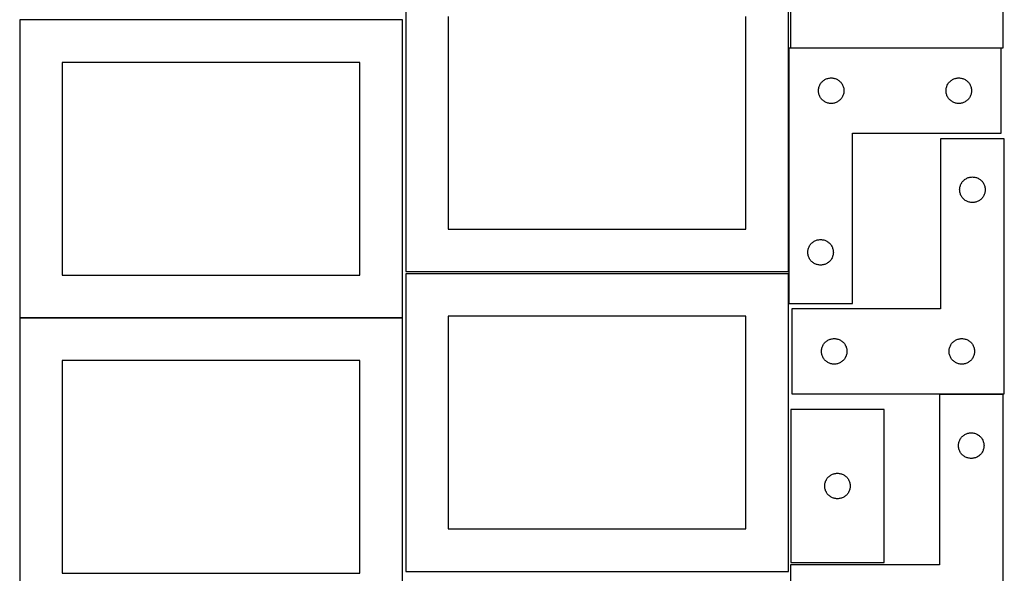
# Model space of a CAD drawing. Header units: millimetres. Extents: x 7 to 1243, y 7 to 2493.
# Tile 12 of 15: x 549 to 1243, y 1697 to 2088. Entities that reach past the tile are written whole.
import ezdxf

# ---------------------------------------------------------------- set-up
doc = ezdxf.new("R2010")
doc.units = ezdxf.units.MM
doc.layers.add('COMMON', color=5, linetype='CONTINUOUS', true_color=0x0000ff)
doc.layers.add('CUT', color=7, linetype='CONTINUOUS', true_color=0x000000)

msp = doc.modelspace()

# ---------------------------------------------------------------- linework, layer by layer
at = {"layer": 'COMMON'}
msp.add_line((548.748289, 1877.687415), (818.748289, 1877.687415), dxfattribs=at)
at = {"layer": 'CUT'}
for p, q in [((1242.604737, 2068.066715), (1242.604737, 2248.066715)), ((1092.604737, 2128.066715), (1092.604737, 2068.066715)), ((821.083738, 2120.209657), (821.083738, 1910.209657)), ((1091.083738, 1910.209657), (1091.083738, 2120.209657)), ((818.748289, 2087.787416), (548.748289, 2087.787416)), ((548.748289, 2087.787416), (548.748289, 1877.787416)), ((818.748289, 1877.787416), (818.748289, 2087.787416)), ((851.083738, 2090.209657), (851.083738, 1940.209657)), ((1061.083738, 1940.209657), (1061.083738, 2090.209657)), ((1091.298713, 2067.80255), (1091.298713, 1887.80255)), ((1241.298713, 2067.80255), (1091.298713, 2067.80255)), ((1092.604737, 2068.066715), (1242.604737, 2068.066715)), ((1241.298713, 2007.80255), (1241.298713, 2067.80255)), ((788.748289, 2057.787416), (578.748289, 2057.787416)), ((578.748289, 2057.787416), (578.748289, 1907.787416)), ((788.748289, 1907.787416), (788.748289, 2057.787416)), ((1113.504484, 2042.30255), (1113.815486, 2042.802682)), ((1113.815486, 2042.802682), (1114.158532, 2043.281402)), ((1114.158532, 2043.281402), (1114.532154, 2043.736662)), ((1114.532154, 2043.736662), (1114.934752, 2044.166511)), ((1114.934752, 2044.166511), (1115.3646, 2044.569108)), ((1115.3646, 2044.569108), (1115.81986, 2044.94273)), ((1115.81986, 2044.94273), (1116.29858, 2045.285776)), ((1116.29858, 2045.285776), (1116.798713, 2045.596778)), ((1116.798713, 2045.596778), (1117.318114, 2045.874404)), ((1117.318114, 2045.874404), (1117.854562, 2046.117465)), ((1117.854562, 2046.117465), (1118.405757, 2046.324921)), ((1118.405757, 2046.324921), (1118.969341, 2046.495882)), ((1118.969341, 2046.495882), (1119.5429, 2046.629617)), ((1119.5429, 2046.629617), (1120.123977, 2046.725553)), ((1120.123977, 2046.725553), (1120.710084, 2046.78328)), ((1120.710084, 2046.78328), (1121.298713, 2046.80255)), ((1121.298713, 2046.80255), (1121.887341, 2046.78328)), ((1121.887341, 2046.78328), (1122.473448, 2046.725553)), ((1122.473448, 2046.725553), (1123.054525, 2046.629617)), ((1123.054525, 2046.629617), (1123.628084, 2046.495882)), ((1123.628084, 2046.495882), (1124.191668, 2046.324921)), ((1124.191668, 2046.324921), (1124.742863, 2046.117465)), ((1124.742863, 2046.117465), (1125.279311, 2045.874404)), ((1125.279311, 2045.874404), (1125.798713, 2045.596778)), ((1125.798713, 2045.596778), (1126.298845, 2045.285776)), ((1126.298845, 2045.285776), (1126.777565, 2044.94273)), ((1126.777565, 2044.94273), (1127.232825, 2044.569108)), ((1127.232825, 2044.569108), (1127.662674, 2044.166511)), ((1127.662674, 2044.166511), (1128.065271, 2043.736662)), ((1128.065271, 2043.736662), (1128.438893, 2043.281402)), ((1128.438893, 2043.281402), (1128.781939, 2042.802682)), ((1128.781939, 2042.802682), (1129.092941, 2042.30255)), ((1203.504484, 2042.30255), (1203.815486, 2042.802682)), ((1203.815486, 2042.802682), (1204.158532, 2043.281402)), ((1204.158532, 2043.281402), (1204.532154, 2043.736662)), ((1204.532154, 2043.736662), (1204.934752, 2044.166511)), ((1204.934752, 2044.166511), (1205.3646, 2044.569108)), ((1205.3646, 2044.569108), (1205.81986, 2044.94273)), ((1205.81986, 2044.94273), (1206.29858, 2045.285776)), ((1206.29858, 2045.285776), (1206.798713, 2045.596778)), ((1206.798713, 2045.596778), (1207.318114, 2045.874404)), ((1207.318114, 2045.874404), (1207.854562, 2046.117465)), ((1207.854562, 2046.117465), (1208.405757, 2046.324921)), ((1208.405757, 2046.324921), (1208.969341, 2046.495882)), ((1208.969341, 2046.495882), (1209.5429, 2046.629617)), ((1209.5429, 2046.629617), (1210.123977, 2046.725553)), ((1210.123977, 2046.725553), (1210.710084, 2046.78328)), ((1210.710084, 2046.78328), (1211.298713, 2046.80255)), ((1211.298713, 2046.80255), (1211.887341, 2046.78328)), ((1211.887341, 2046.78328), (1212.473448, 2046.725553)), ((1212.473448, 2046.725553), (1213.054525, 2046.629617)), ((1213.054525, 2046.629617), (1213.628084, 2046.495882)), ((1213.628084, 2046.495882), (1214.191668, 2046.324921)), ((1214.191668, 2046.324921), (1214.742863, 2046.117465)), ((1214.742863, 2046.117465), (1215.279311, 2045.874404)), ((1215.279311, 2045.874404), (1215.798713, 2045.596778)), ((1215.798713, 2045.596778), (1216.298845, 2045.285776)), ((1216.298845, 2045.285776), (1216.777565, 2044.94273)), ((1216.777565, 2044.94273), (1217.232825, 2044.569108)), ((1217.232825, 2044.569108), (1217.662674, 2044.166511)), ((1217.662674, 2044.166511), (1218.065271, 2043.736662)), ((1218.065271, 2043.736662), (1218.438893, 2043.281402)), ((1218.438893, 2043.281402), (1218.781939, 2042.802682)), ((1218.781939, 2042.802682), (1219.092941, 2042.30255)), ((1112.298713, 2037.80255), (1112.317982, 2038.391178)), ((1112.317982, 2037.213921), (1112.298713, 2037.80255)), ((1112.317982, 2038.391178), (1112.375709, 2038.977285)), ((1112.375709, 2036.627814), (1112.317982, 2037.213921)), ((1112.375709, 2038.977285), (1112.471645, 2039.558363)), ((1112.471645, 2036.046737), (1112.375709, 2036.627814)), ((1112.471645, 2039.558363), (1112.60538, 2040.131921)), ((1112.60538, 2035.473178), (1112.471645, 2036.046737)), ((1112.60538, 2040.131921), (1112.776341, 2040.695505)), ((1112.776341, 2034.909594), (1112.60538, 2035.473178)), ((1112.776341, 2040.695505), (1112.983797, 2041.246701)), ((1112.983797, 2041.246701), (1113.226858, 2041.783148)), ((1113.226858, 2041.783148), (1113.504484, 2042.30255)), ((1129.092941, 2042.30255), (1129.370567, 2041.783148)), ((1129.370567, 2041.783148), (1129.613628, 2041.246701)), ((1129.613628, 2041.246701), (1129.821084, 2040.695505)), ((1129.821084, 2040.695505), (1129.992045, 2040.131921)), ((1129.992045, 2035.473178), (1129.821084, 2034.909594)), ((1129.992045, 2040.131921), (1130.12578, 2039.558363)), ((1130.12578, 2036.046737), (1129.992045, 2035.473178)), ((1130.12578, 2039.558363), (1130.221716, 2038.977285)), ((1130.221716, 2036.627814), (1130.12578, 2036.046737)), ((1130.221716, 2038.977285), (1130.279443, 2038.391178)), ((1130.279443, 2037.213921), (1130.221716, 2036.627814)), ((1130.279443, 2038.391178), (1130.298713, 2037.80255)), ((1130.298713, 2037.80255), (1130.279443, 2037.213921)), ((1202.298713, 2037.80255), (1202.317982, 2038.391178)), ((1202.317982, 2037.213921), (1202.298713, 2037.80255)), ((1202.317982, 2038.391178), (1202.375709, 2038.977285)), ((1202.375709, 2036.627814), (1202.317982, 2037.213921)), ((1202.375709, 2038.977285), (1202.471645, 2039.558363)), ((1202.471645, 2036.046737), (1202.375709, 2036.627814)), ((1202.471645, 2039.558363), (1202.60538, 2040.131921)), ((1202.60538, 2035.473178), (1202.471645, 2036.046737)), ((1202.60538, 2040.131921), (1202.776341, 2040.695505)), ((1202.776341, 2034.909594), (1202.60538, 2035.473178)), ((1202.776341, 2040.695505), (1202.983797, 2041.246701)), ((1202.983797, 2041.246701), (1203.226858, 2041.783148)), ((1203.226858, 2041.783148), (1203.504484, 2042.30255)), ((1219.092941, 2042.30255), (1219.370567, 2041.783148)), ((1219.370567, 2041.783148), (1219.613628, 2041.246701)), ((1219.613628, 2041.246701), (1219.821084, 2040.695505)), ((1219.821084, 2040.695505), (1219.992045, 2040.131921)), ((1219.992045, 2035.473178), (1219.821084, 2034.909594)), ((1219.992045, 2040.131921), (1220.12578, 2039.558363)), ((1220.12578, 2036.046737), (1219.992045, 2035.473178)), ((1220.12578, 2039.558363), (1220.221716, 2038.977285)), ((1220.221716, 2036.627814), (1220.12578, 2036.046737)), ((1220.221716, 2038.977285), (1220.279443, 2038.391178)), ((1220.279443, 2037.213921), (1220.221716, 2036.627814)), ((1220.279443, 2038.391178), (1220.298713, 2037.80255)), ((1220.298713, 2037.80255), (1220.279443, 2037.213921)), ((1112.983797, 2034.358399), (1112.776341, 2034.909594)), ((1113.226858, 2033.821951), (1112.983797, 2034.358399)), ((1113.504484, 2033.30255), (1113.226858, 2033.821951)), ((1113.815486, 2032.802418), (1113.504484, 2033.30255)), ((1114.158532, 2032.323697), (1113.815486, 2032.802418)), ((1114.532154, 2031.868437), (1114.158532, 2032.323697)), ((1114.934752, 2031.438589), (1114.532154, 2031.868437)), ((1115.3646, 2031.035991), (1114.934752, 2031.438589)), ((1115.81986, 2030.66237), (1115.3646, 2031.035991)), ((1116.29858, 2030.319323), (1115.81986, 2030.66237)), ((1116.798713, 2030.008321), (1116.29858, 2030.319323)), ((1117.318114, 2029.730695), (1116.798713, 2030.008321)), ((1117.854562, 2029.487634), (1117.318114, 2029.730695)), ((1118.405757, 2029.280178), (1117.854562, 2029.487634)), ((1118.969341, 2029.109217), (1118.405757, 2029.280178)), ((1119.5429, 2028.975482), (1118.969341, 2029.109217)), ((1120.123977, 2028.879546), (1119.5429, 2028.975482)), ((1120.710084, 2028.821819), (1120.123977, 2028.879546)), ((1121.298713, 2028.80255), (1120.710084, 2028.821819)), ((1121.887341, 2028.821819), (1121.298713, 2028.80255)), ((1122.473448, 2028.879546), (1121.887341, 2028.821819)), ((1123.054525, 2028.975482), (1122.473448, 2028.879546)), ((1123.628084, 2029.109217), (1123.054525, 2028.975482)), ((1124.191668, 2029.280178), (1123.628084, 2029.109217)), ((1124.742863, 2029.487634), (1124.191668, 2029.280178)), ((1125.279311, 2029.730695), (1124.742863, 2029.487634)), ((1125.798713, 2030.008321), (1125.279311, 2029.730695)), ((1126.298845, 2030.319323), (1125.798713, 2030.008321)), ((1126.777565, 2030.66237), (1126.298845, 2030.319323)), ((1127.232825, 2031.035991), (1126.777565, 2030.66237)), ((1127.662674, 2031.438589), (1127.232825, 2031.035991)), ((1128.065271, 2031.868437), (1127.662674, 2031.438589)), ((1128.438893, 2032.323697), (1128.065271, 2031.868437)), ((1128.781939, 2032.802418), (1128.438893, 2032.323697)), ((1129.092941, 2033.30255), (1128.781939, 2032.802418)), ((1129.370567, 2033.821951), (1129.092941, 2033.30255)), ((1129.613628, 2034.358399), (1129.370567, 2033.821951)), ((1129.821084, 2034.909594), (1129.613628, 2034.358399)), ((1202.983797, 2034.358399), (1202.776341, 2034.909594)), ((1203.226858, 2033.821951), (1202.983797, 2034.358399)), ((1203.504484, 2033.30255), (1203.226858, 2033.821951)), ((1203.815486, 2032.802418), (1203.504484, 2033.30255)), ((1204.158532, 2032.323697), (1203.815486, 2032.802418)), ((1204.532154, 2031.868437), (1204.158532, 2032.323697)), ((1204.934752, 2031.438589), (1204.532154, 2031.868437)), ((1205.3646, 2031.035991), (1204.934752, 2031.438589)), ((1205.81986, 2030.66237), (1205.3646, 2031.035991)), ((1206.29858, 2030.319323), (1205.81986, 2030.66237)), ((1206.798713, 2030.008321), (1206.29858, 2030.319323)), ((1207.318114, 2029.730695), (1206.798713, 2030.008321)), ((1207.854562, 2029.487634), (1207.318114, 2029.730695)), ((1208.405757, 2029.280178), (1207.854562, 2029.487634)), ((1208.969341, 2029.109217), (1208.405757, 2029.280178)), ((1209.5429, 2028.975482), (1208.969341, 2029.109217)), ((1210.123977, 2028.879546), (1209.5429, 2028.975482)), ((1210.710084, 2028.821819), (1210.123977, 2028.879546)), ((1211.298713, 2028.80255), (1210.710084, 2028.821819)), ((1211.887341, 2028.821819), (1211.298713, 2028.80255)), ((1212.473448, 2028.879546), (1211.887341, 2028.821819)), ((1213.054525, 2028.975482), (1212.473448, 2028.879546)), ((1213.628084, 2029.109217), (1213.054525, 2028.975482)), ((1214.191668, 2029.280178), (1213.628084, 2029.109217)), ((1214.742863, 2029.487634), (1214.191668, 2029.280178)), ((1215.279311, 2029.730695), (1214.742863, 2029.487634)), ((1215.798713, 2030.008321), (1215.279311, 2029.730695)), ((1216.298845, 2030.319323), (1215.798713, 2030.008321)), ((1216.777565, 2030.66237), (1216.298845, 2030.319323)), ((1217.232825, 2031.035991), (1216.777565, 2030.66237)), ((1217.662674, 2031.438589), (1217.232825, 2031.035991)), ((1218.065271, 2031.868437), (1217.662674, 2031.438589)), ((1218.438893, 2032.323697), (1218.065271, 2031.868437)), ((1218.781939, 2032.802418), (1218.438893, 2032.323697)), ((1219.092941, 2033.30255), (1218.781939, 2032.802418)), ((1219.370567, 2033.821951), (1219.092941, 2033.30255)), ((1219.613628, 2034.358399), (1219.370567, 2033.821951)), ((1219.821084, 2034.909594), (1219.613628, 2034.358399)), ((1136.298713, 1887.80255), (1136.298713, 2007.80255)), ((1136.298713, 2007.80255), (1241.298713, 2007.80255)), ((1243.425412, 2003.944766), (1198.425412, 2003.944766)), ((1198.425412, 2003.944766), (1198.425412, 1883.944766)), ((1243.425412, 1823.944766), (1243.425412, 2003.944766)), ((1213.131183, 1972.444766), (1213.442185, 1972.944898)), ((1213.442185, 1972.944898), (1213.785232, 1973.423619)), ((1213.785232, 1973.423619), (1214.158854, 1973.878879)), ((1214.158854, 1973.878879), (1214.561451, 1974.308727)), ((1214.561451, 1974.308727), (1214.9913, 1974.711325)), ((1214.9913, 1974.711325), (1215.446559, 1975.084946)), ((1215.446559, 1975.084946), (1215.92528, 1975.427993)), ((1215.92528, 1975.427993), (1216.425412, 1975.738995)), ((1216.425412, 1975.738995), (1216.944814, 1976.016621)), ((1216.944814, 1976.016621), (1217.481261, 1976.259682)), ((1217.481261, 1976.259682), (1218.032457, 1976.467138)), ((1218.032457, 1976.467138), (1218.59604, 1976.638099)), ((1218.59604, 1976.638099), (1219.169599, 1976.771834)), ((1219.169599, 1976.771834), (1219.750676, 1976.86777)), ((1219.750676, 1976.86777), (1220.336784, 1976.925497)), ((1220.336784, 1976.925497), (1220.925412, 1976.944766)), ((1220.925412, 1976.944766), (1221.51404, 1976.925497)), ((1221.51404, 1976.925497), (1222.100148, 1976.86777)), ((1222.100148, 1976.86777), (1222.681225, 1976.771834)), ((1222.681225, 1976.771834), (1223.254783, 1976.638099)), ((1223.254783, 1976.638099), (1223.818367, 1976.467138)), ((1223.818367, 1976.467138), (1224.369563, 1976.259682)), ((1224.369563, 1976.259682), (1224.90601, 1976.016621)), ((1224.90601, 1976.016621), (1225.425412, 1975.738995)), ((1225.425412, 1975.738995), (1225.925544, 1975.427993)), ((1225.925544, 1975.427993), (1226.404265, 1975.084946)), ((1226.404265, 1975.084946), (1226.859524, 1974.711325)), ((1226.859524, 1974.711325), (1227.289373, 1974.308727)), ((1227.289373, 1974.308727), (1227.69197, 1973.878879)), ((1227.69197, 1973.878879), (1228.065592, 1973.423619)), ((1228.065592, 1973.423619), (1228.408638, 1972.944898)), ((1228.408638, 1972.944898), (1228.71964, 1972.444766)), ((1211.925412, 1967.944766), (1211.944682, 1968.533395)), ((1211.944682, 1967.356138), (1211.925412, 1967.944766)), ((1211.944682, 1968.533395), (1212.002408, 1969.119502)), ((1212.002408, 1966.770031), (1211.944682, 1967.356138)), ((1212.002408, 1969.119502), (1212.098344, 1969.700579)), ((1212.098344, 1966.188953), (1212.002408, 1966.770031)), ((1212.098344, 1969.700579), (1212.232079, 1970.274138)), ((1212.232079, 1965.615395), (1212.098344, 1966.188953)), ((1212.232079, 1970.274138), (1212.403041, 1970.837722)), ((1212.403041, 1970.837722), (1212.610496, 1971.388917)), ((1212.610496, 1971.388917), (1212.853557, 1971.925365)), ((1212.853557, 1971.925365), (1213.131183, 1972.444766)), ((1228.71964, 1972.444766), (1228.997267, 1971.925365)), ((1228.997267, 1971.925365), (1229.240328, 1971.388917)), ((1229.240328, 1971.388917), (1229.447783, 1970.837722)), ((1229.447783, 1970.837722), (1229.618744, 1970.274138)), ((1229.618744, 1970.274138), (1229.752479, 1969.700579)), ((1229.752479, 1966.188953), (1229.618744, 1965.615395)), ((1229.752479, 1969.700579), (1229.848416, 1969.119502)), ((1229.848416, 1966.770031), (1229.752479, 1966.188953)), ((1229.848416, 1969.119502), (1229.906142, 1968.533395)), ((1229.906142, 1967.356138), (1229.848416, 1966.770031)), ((1229.906142, 1968.533395), (1229.925412, 1967.944766)), ((1229.925412, 1967.944766), (1229.906142, 1967.356138)), ((1212.403041, 1965.051811), (1212.232079, 1965.615395)), ((1212.610496, 1964.500615), (1212.403041, 1965.051811)), ((1212.853557, 1963.964168), (1212.610496, 1964.500615)), ((1213.131183, 1963.444766), (1212.853557, 1963.964168)), ((1213.442185, 1962.944634), (1213.131183, 1963.444766)), ((1213.785232, 1962.465914), (1213.442185, 1962.944634)), ((1214.158854, 1962.010654), (1213.785232, 1962.465914)), ((1214.561451, 1961.580805), (1214.158854, 1962.010654)), ((1214.9913, 1961.178208), (1214.561451, 1961.580805)), ((1215.446559, 1960.804586), (1214.9913, 1961.178208)), ((1215.92528, 1960.46154), (1215.446559, 1960.804586)), ((1216.425412, 1960.150538), (1215.92528, 1960.46154)), ((1216.944814, 1959.872912), (1216.425412, 1960.150538)), ((1217.481261, 1959.629851), (1216.944814, 1959.872912)), ((1218.032457, 1959.422395), (1217.481261, 1959.629851)), ((1218.59604, 1959.251434), (1218.032457, 1959.422395)), ((1219.169599, 1959.117699), (1218.59604, 1959.251434)), ((1219.750676, 1959.021763), (1219.169599, 1959.117699)), ((1220.336784, 1958.964036), (1219.750676, 1959.021763)), ((1222.100148, 1959.021763), (1221.51404, 1958.964036)), ((1222.681225, 1959.117699), (1222.100148, 1959.021763)), ((1223.254783, 1959.251434), (1222.681225, 1959.117699)), ((1223.818367, 1959.422395), (1223.254783, 1959.251434)), ((1224.369563, 1959.629851), (1223.818367, 1959.422395)), ((1224.90601, 1959.872912), (1224.369563, 1959.629851)), ((1225.425412, 1960.150538), (1224.90601, 1959.872912)), ((1225.925544, 1960.46154), (1225.425412, 1960.150538)), ((1226.404265, 1960.804586), (1225.925544, 1960.46154)), ((1226.859524, 1961.178208), (1226.404265, 1960.804586)), ((1227.289373, 1961.580805), (1226.859524, 1961.178208)), ((1227.69197, 1962.010654), (1227.289373, 1961.580805)), ((1228.065592, 1962.465914), (1227.69197, 1962.010654)), ((1228.408638, 1962.944634), (1228.065592, 1962.465914)), ((1228.71964, 1963.444766), (1228.408638, 1962.944634)), ((1228.997267, 1963.964168), (1228.71964, 1963.444766)), ((1229.240328, 1964.500615), (1228.997267, 1963.964168)), ((1229.447783, 1965.051811), (1229.240328, 1964.500615)), ((1229.618744, 1965.615395), (1229.447783, 1965.051811)), ((1220.925412, 1958.944766), (1220.336784, 1958.964036)), ((1221.51404, 1958.964036), (1220.925412, 1958.944766)), ((851.083738, 1940.209657), (1061.083738, 1940.209657)), ((1108.31986, 1930.94273), (1108.79858, 1931.285776)), ((1108.79858, 1931.285776), (1109.298713, 1931.596778)), ((1109.298713, 1931.596778), (1109.818114, 1931.874404)), ((1109.818114, 1931.874404), (1110.354562, 1932.117465)), ((1110.354562, 1932.117465), (1110.905757, 1932.324921)), ((1110.905757, 1932.324921), (1111.469341, 1932.495882)), ((1111.469341, 1932.495882), (1112.0429, 1932.629617)), ((1112.0429, 1932.629617), (1112.623977, 1932.725553)), ((1112.623977, 1932.725553), (1113.210084, 1932.78328)), ((1113.210084, 1932.78328), (1113.798713, 1932.80255)), ((1113.798713, 1932.80255), (1114.387341, 1932.78328)), ((1114.387341, 1932.78328), (1114.973448, 1932.725553)), ((1114.973448, 1932.725553), (1115.554525, 1932.629617)), ((1115.554525, 1932.629617), (1116.128084, 1932.495882)), ((1116.128084, 1932.495882), (1116.691668, 1932.324921)), ((1116.691668, 1932.324921), (1117.242863, 1932.117465)), ((1117.242863, 1932.117465), (1117.779311, 1931.874404)), ((1117.779311, 1931.874404), (1118.298713, 1931.596778)), ((1118.298713, 1931.596778), (1118.798845, 1931.285776)), ((1118.798845, 1931.285776), (1119.277565, 1930.94273)), ((1104.798713, 1923.80255), (1104.817982, 1924.391178)), ((1104.817982, 1924.391178), (1104.875709, 1924.977285)), ((1104.875709, 1924.977285), (1104.971645, 1925.558363)), ((1104.971645, 1925.558363), (1105.10538, 1926.131921)), ((1105.10538, 1926.131921), (1105.276341, 1926.695505)), ((1105.276341, 1926.695505), (1105.483797, 1927.246701)), ((1105.483797, 1927.246701), (1105.726858, 1927.783148)), ((1105.726858, 1927.783148), (1106.004484, 1928.30255)), ((1106.004484, 1928.30255), (1106.315486, 1928.802682)), ((1106.315486, 1928.802682), (1106.658532, 1929.281402)), ((1106.658532, 1929.281402), (1107.032154, 1929.736662)), ((1107.032154, 1929.736662), (1107.434752, 1930.166511)), ((1107.434752, 1930.166511), (1107.8646, 1930.569108)), ((1107.8646, 1930.569108), (1108.31986, 1930.94273)), ((1119.277565, 1930.94273), (1119.732825, 1930.569108)), ((1119.732825, 1930.569108), (1120.162674, 1930.166511)), ((1120.162674, 1930.166511), (1120.565271, 1929.736662)), ((1120.565271, 1929.736662), (1120.938893, 1929.281402)), ((1120.938893, 1929.281402), (1121.281939, 1928.802682)), ((1121.281939, 1928.802682), (1121.592941, 1928.30255)), ((1121.592941, 1928.30255), (1121.870567, 1927.783148)), ((1121.870567, 1927.783148), (1122.113628, 1927.246701)), ((1122.113628, 1927.246701), (1122.321084, 1926.695505)), ((1122.321084, 1926.695505), (1122.492045, 1926.131921)), ((1122.492045, 1926.131921), (1122.62578, 1925.558363)), ((1122.62578, 1925.558363), (1122.721716, 1924.977285)), ((1122.721716, 1924.977285), (1122.779443, 1924.391178)), ((1122.779443, 1924.391178), (1122.798713, 1923.80255)), ((1104.817982, 1923.213921), (1104.798713, 1923.80255)), ((1104.875709, 1922.627814), (1104.817982, 1923.213921)), ((1104.971645, 1922.046737), (1104.875709, 1922.627814)), ((1105.10538, 1921.473178), (1104.971645, 1922.046737)), ((1105.276341, 1920.909594), (1105.10538, 1921.473178)), ((1105.483797, 1920.358399), (1105.276341, 1920.909594)), ((1105.726858, 1919.821951), (1105.483797, 1920.358399)), ((1106.004484, 1919.30255), (1105.726858, 1919.821951)), ((1106.315486, 1918.802418), (1106.004484, 1919.30255)), ((1106.658532, 1918.323697), (1106.315486, 1918.802418)), ((1107.032154, 1917.868437), (1106.658532, 1918.323697)), ((1107.434752, 1917.438589), (1107.032154, 1917.868437)), ((1107.8646, 1917.035991), (1107.434752, 1917.438589)), ((1120.162674, 1917.438589), (1119.732825, 1917.035991)), ((1120.565271, 1917.868437), (1120.162674, 1917.438589)), ((1120.938893, 1918.323697), (1120.565271, 1917.868437)), ((1121.281939, 1918.802418), (1120.938893, 1918.323697)), ((1121.592941, 1919.30255), (1121.281939, 1918.802418)), ((1121.870567, 1919.821951), (1121.592941, 1919.30255)), ((1122.113628, 1920.358399), (1121.870567, 1919.821951)), ((1122.321084, 1920.909594), (1122.113628, 1920.358399)), ((1122.492045, 1921.473178), (1122.321084, 1920.909594)), ((1122.62578, 1922.046737), (1122.492045, 1921.473178)), ((1122.721716, 1922.627814), (1122.62578, 1922.046737)), ((1122.779443, 1923.213921), (1122.721716, 1922.627814)), ((1122.798713, 1923.80255), (1122.779443, 1923.213921)), ((1108.31986, 1916.66237), (1107.8646, 1917.035991)), ((1108.79858, 1916.319323), (1108.31986, 1916.66237)), ((1109.298713, 1916.008321), (1108.79858, 1916.319323)), ((1109.818114, 1915.730695), (1109.298713, 1916.008321)), ((1110.354562, 1915.487634), (1109.818114, 1915.730695)), ((1110.905757, 1915.280178), (1110.354562, 1915.487634)), ((1111.469341, 1915.109217), (1110.905757, 1915.280178)), ((1112.0429, 1914.975482), (1111.469341, 1915.109217)), ((1112.623977, 1914.879546), (1112.0429, 1914.975482)), ((1113.210084, 1914.821819), (1112.623977, 1914.879546)), ((1113.798713, 1914.80255), (1113.210084, 1914.821819)), ((1114.387341, 1914.821819), (1113.798713, 1914.80255)), ((1114.973448, 1914.879546), (1114.387341, 1914.821819)), ((1115.554525, 1914.975482), (1114.973448, 1914.879546)), ((1116.128084, 1915.109217), (1115.554525, 1914.975482)), ((1116.691668, 1915.280178), (1116.128084, 1915.109217)), ((1117.242863, 1915.487634), (1116.691668, 1915.280178)), ((1117.779311, 1915.730695), (1117.242863, 1915.487634)), ((1118.298713, 1916.008321), (1117.779311, 1915.730695)), ((1118.798845, 1916.319323), (1118.298713, 1916.008321)), ((1119.277565, 1916.66237), (1118.798845, 1916.319323)), ((1119.732825, 1917.035991), (1119.277565, 1916.66237)), ((578.748289, 1907.787416), (788.748289, 1907.787416)), ((821.083738, 1910.209657), (1091.083738, 1910.209657)), ((1091.083738, 1908.688661), (821.083738, 1908.688661)), ((821.083738, 1908.688661), (821.083738, 1698.688661)), ((1091.083738, 1698.688661), (1091.083738, 1908.688661)), ((1091.298713, 1887.80255), (1136.298713, 1887.80255)), ((1198.425412, 1883.944766), (1093.425412, 1883.944766)), ((1093.425412, 1883.944766), (1093.425412, 1823.944766)), ((548.748289, 1877.787416), (818.748289, 1877.787416)), ((818.748289, 1877.587415), (548.748289, 1877.587415)), ((548.748289, 1877.587415), (548.748289, 1667.587415)), ((818.748289, 1667.587415), (818.748289, 1877.587415)), ((1061.083738, 1878.688661), (851.083738, 1878.688661)), ((851.083738, 1878.688661), (851.083738, 1728.688661)), ((1061.083738, 1728.688661), (1061.083738, 1878.688661)), ((1118.42528, 1861.427993), (1118.925412, 1861.738995)), ((1118.925412, 1861.738995), (1119.444814, 1862.016621)), ((1119.444814, 1862.016621), (1119.981261, 1862.259682)), ((1119.981261, 1862.259682), (1120.532457, 1862.467138)), ((1120.532457, 1862.467138), (1121.09604, 1862.638099)), ((1121.09604, 1862.638099), (1121.669599, 1862.771834)), ((1121.669599, 1862.771834), (1122.250676, 1862.86777)), ((1122.250676, 1862.86777), (1122.836784, 1862.925497)), ((1122.836784, 1862.925497), (1123.425412, 1862.944766)), ((1123.425412, 1862.944766), (1124.01404, 1862.925497)), ((1124.01404, 1862.925497), (1124.600148, 1862.86777)), ((1124.600148, 1862.86777), (1125.181225, 1862.771834)), ((1125.181225, 1862.771834), (1125.754783, 1862.638099)), ((1125.754783, 1862.638099), (1126.318367, 1862.467138)), ((1126.318367, 1862.467138), (1126.869563, 1862.259682)), ((1126.869563, 1862.259682), (1127.40601, 1862.016621)), ((1127.40601, 1862.016621), (1127.925412, 1861.738995)), ((1127.925412, 1861.738995), (1128.425544, 1861.427993)), ((1208.42528, 1861.427993), (1208.925412, 1861.738995)), ((1208.925412, 1861.738995), (1209.444814, 1862.016621)), ((1209.444814, 1862.016621), (1209.981261, 1862.259682)), ((1209.981261, 1862.259682), (1210.532457, 1862.467138)), ((1210.532457, 1862.467138), (1211.09604, 1862.638099)), ((1211.09604, 1862.638099), (1211.669599, 1862.771834)), ((1211.669599, 1862.771834), (1212.250676, 1862.86777)), ((1212.250676, 1862.86777), (1212.836784, 1862.925497)), ((1212.836784, 1862.925497), (1213.425412, 1862.944766)), ((1213.425412, 1862.944766), (1214.01404, 1862.925497)), ((1214.01404, 1862.925497), (1214.600148, 1862.86777)), ((1214.600148, 1862.86777), (1215.181225, 1862.771834)), ((1215.181225, 1862.771834), (1215.754783, 1862.638099)), ((1215.754783, 1862.638099), (1216.318367, 1862.467138)), ((1216.318367, 1862.467138), (1216.869563, 1862.259682)), ((1216.869563, 1862.259682), (1217.40601, 1862.016621)), ((1217.40601, 1862.016621), (1217.925412, 1861.738995)), ((1217.925412, 1861.738995), (1218.425544, 1861.427993)), ((1114.444682, 1854.533395), (1114.502408, 1855.119502)), ((1114.502408, 1855.119502), (1114.598344, 1855.700579)), ((1114.598344, 1855.700579), (1114.732079, 1856.274138)), ((1114.732079, 1856.274138), (1114.903041, 1856.837722)), ((1114.903041, 1856.837722), (1115.110496, 1857.388917)), ((1115.110496, 1857.388917), (1115.353557, 1857.925365)), ((1115.353557, 1857.925365), (1115.631183, 1858.444766)), ((1115.631183, 1858.444766), (1115.942185, 1858.944898)), ((1115.942185, 1858.944898), (1116.285232, 1859.423619)), ((1116.285232, 1859.423619), (1116.658854, 1859.878879)), ((1116.658854, 1859.878879), (1117.061451, 1860.308727)), ((1117.061451, 1860.308727), (1117.4913, 1860.711325)), ((1117.4913, 1860.711325), (1117.946559, 1861.084946)), ((1117.946559, 1861.084946), (1118.42528, 1861.427993)), ((1128.425544, 1861.427993), (1128.904265, 1861.084946)), ((1128.904265, 1861.084946), (1129.359524, 1860.711325)), ((1129.359524, 1860.711325), (1129.789373, 1860.308727)), ((1129.789373, 1860.308727), (1130.19197, 1859.878879)), ((1130.19197, 1859.878879), (1130.565592, 1859.423619)), ((1130.565592, 1859.423619), (1130.908638, 1858.944898)), ((1130.908638, 1858.944898), (1131.21964, 1858.444766)), ((1131.21964, 1858.444766), (1131.497267, 1857.925365)), ((1131.497267, 1857.925365), (1131.740328, 1857.388917)), ((1131.740328, 1857.388917), (1131.947783, 1856.837722)), ((1131.947783, 1856.837722), (1132.118744, 1856.274138)), ((1132.118744, 1856.274138), (1132.252479, 1855.700579)), ((1132.252479, 1855.700579), (1132.348416, 1855.119502)), ((1132.348416, 1855.119502), (1132.406142, 1854.533395)), ((1204.444682, 1854.533395), (1204.502408, 1855.119502)), ((1204.502408, 1855.119502), (1204.598344, 1855.700579)), ((1204.598344, 1855.700579), (1204.732079, 1856.274138)), ((1204.732079, 1856.274138), (1204.903041, 1856.837722)), ((1204.903041, 1856.837722), (1205.110496, 1857.388917)), ((1205.110496, 1857.388917), (1205.353557, 1857.925365)), ((1205.353557, 1857.925365), (1205.631183, 1858.444766)), ((1205.631183, 1858.444766), (1205.942185, 1858.944898)), ((1205.942185, 1858.944898), (1206.285232, 1859.423619)), ((1206.285232, 1859.423619), (1206.658854, 1859.878879)), ((1206.658854, 1859.878879), (1207.061451, 1860.308727)), ((1207.061451, 1860.308727), (1207.4913, 1860.711325)), ((1207.4913, 1860.711325), (1207.946559, 1861.084946)), ((1207.946559, 1861.084946), (1208.42528, 1861.427993)), ((1218.425544, 1861.427993), (1218.904265, 1861.084946)), ((1218.904265, 1861.084946), (1219.359524, 1860.711325)), ((1219.359524, 1860.711325), (1219.789373, 1860.308727)), ((1219.789373, 1860.308727), (1220.19197, 1859.878879)), ((1220.19197, 1859.878879), (1220.565592, 1859.423619)), ((1220.565592, 1859.423619), (1220.908638, 1858.944898)), ((1220.908638, 1858.944898), (1221.21964, 1858.444766)), ((1221.21964, 1858.444766), (1221.497267, 1857.925365)), ((1221.497267, 1857.925365), (1221.740328, 1857.388917)), ((1221.740328, 1857.388917), (1221.947783, 1856.837722)), ((1221.947783, 1856.837722), (1222.118744, 1856.274138)), ((1222.118744, 1856.274138), (1222.252479, 1855.700579)), ((1222.252479, 1855.700579), (1222.348416, 1855.119502)), ((1222.348416, 1855.119502), (1222.406142, 1854.533395)), ((1114.425412, 1853.944766), (1114.444682, 1854.533395)), ((1114.444682, 1853.356138), (1114.425412, 1853.944766)), ((1114.502408, 1852.770031), (1114.444682, 1853.356138)), ((1114.598344, 1852.188953), (1114.502408, 1852.770031)), ((1114.732079, 1851.615395), (1114.598344, 1852.188953)), ((1114.903041, 1851.051811), (1114.732079, 1851.615395)), ((1115.110496, 1850.500615), (1114.903041, 1851.051811)), ((1115.353557, 1849.964168), (1115.110496, 1850.500615)), ((1115.631183, 1849.444766), (1115.353557, 1849.964168)), ((1115.942185, 1848.944634), (1115.631183, 1849.444766)), ((1116.285232, 1848.465914), (1115.942185, 1848.944634)), ((1116.658854, 1848.010654), (1116.285232, 1848.465914)), ((1117.061451, 1847.580805), (1116.658854, 1848.010654)), ((1130.19197, 1848.010654), (1129.789373, 1847.580805)), ((1130.565592, 1848.465914), (1130.19197, 1848.010654)), ((1130.908638, 1848.944634), (1130.565592, 1848.465914)), ((1131.21964, 1849.444766), (1130.908638, 1848.944634)), ((1131.497267, 1849.964168), (1131.21964, 1849.444766)), ((1131.740328, 1850.500615), (1131.497267, 1849.964168)), ((1131.947783, 1851.051811), (1131.740328, 1850.500615)), ((1132.118744, 1851.615395), (1131.947783, 1851.051811)), ((1132.252479, 1852.188953), (1132.118744, 1851.615395)), ((1132.348416, 1852.770031), (1132.252479, 1852.188953)), ((1132.406142, 1853.356138), (1132.348416, 1852.770031)), ((1132.406142, 1854.533395), (1132.425412, 1853.944766)), ((1132.425412, 1853.944766), (1132.406142, 1853.356138)), ((1204.425412, 1853.944766), (1204.444682, 1854.533395)), ((1204.444682, 1853.356138), (1204.425412, 1853.944766)), ((1204.502408, 1852.770031), (1204.444682, 1853.356138)), ((1204.598344, 1852.188953), (1204.502408, 1852.770031)), ((1204.732079, 1851.615395), (1204.598344, 1852.188953)), ((1204.903041, 1851.051811), (1204.732079, 1851.615395)), ((1205.110496, 1850.500615), (1204.903041, 1851.051811)), ((1205.353557, 1849.964168), (1205.110496, 1850.500615)), ((1205.631183, 1849.444766), (1205.353557, 1849.964168)), ((1205.942185, 1848.944634), (1205.631183, 1849.444766)), ((1206.285232, 1848.465914), (1205.942185, 1848.944634)), ((1206.658854, 1848.010654), (1206.285232, 1848.465914)), ((1207.061451, 1847.580805), (1206.658854, 1848.010654)), ((1220.19197, 1848.010654), (1219.789373, 1847.580805)), ((1220.565592, 1848.465914), (1220.19197, 1848.010654)), ((1220.908638, 1848.944634), (1220.565592, 1848.465914)), ((1221.21964, 1849.444766), (1220.908638, 1848.944634)), ((1221.497267, 1849.964168), (1221.21964, 1849.444766)), ((1221.740328, 1850.500615), (1221.497267, 1849.964168)), ((1221.947783, 1851.051811), (1221.740328, 1850.500615)), ((1222.118744, 1851.615395), (1221.947783, 1851.051811)), ((1222.252479, 1852.188953), (1222.118744, 1851.615395)), ((1222.348416, 1852.770031), (1222.252479, 1852.188953)), ((1222.406142, 1853.356138), (1222.348416, 1852.770031)), ((1222.406142, 1854.533395), (1222.425412, 1853.944766)), ((1222.425412, 1853.944766), (1222.406142, 1853.356138)), ((788.748289, 1847.587415), (578.748289, 1847.587415)), ((578.748289, 1847.587415), (578.748289, 1697.587415)), ((788.748289, 1697.587415), (788.748289, 1847.587415)), ((1117.4913, 1847.178208), (1117.061451, 1847.580805)), ((1117.946559, 1846.804586), (1117.4913, 1847.178208)), ((1118.42528, 1846.46154), (1117.946559, 1846.804586)), ((1118.925412, 1846.150538), (1118.42528, 1846.46154)), ((1119.444814, 1845.872912), (1118.925412, 1846.150538)), ((1119.981261, 1845.629851), (1119.444814, 1845.872912)), ((1120.532457, 1845.422395), (1119.981261, 1845.629851)), ((1121.09604, 1845.251434), (1120.532457, 1845.422395)), ((1121.669599, 1845.117699), (1121.09604, 1845.251434)), ((1122.250676, 1845.021763), (1121.669599, 1845.117699)), ((1122.836784, 1844.964036), (1122.250676, 1845.021763)), ((1123.425412, 1844.944766), (1122.836784, 1844.964036)), ((1124.01404, 1844.964036), (1123.425412, 1844.944766)), ((1124.600148, 1845.021763), (1124.01404, 1844.964036)), ((1125.181225, 1845.117699), (1124.600148, 1845.021763)), ((1125.754783, 1845.251434), (1125.181225, 1845.117699)), ((1126.318367, 1845.422395), (1125.754783, 1845.251434)), ((1126.869563, 1845.629851), (1126.318367, 1845.422395)), ((1127.40601, 1845.872912), (1126.869563, 1845.629851)), ((1127.925412, 1846.150538), (1127.40601, 1845.872912)), ((1128.425544, 1846.46154), (1127.925412, 1846.150538)), ((1128.904265, 1846.804586), (1128.425544, 1846.46154)), ((1129.359524, 1847.178208), (1128.904265, 1846.804586)), ((1129.789373, 1847.580805), (1129.359524, 1847.178208)), ((1207.4913, 1847.178208), (1207.061451, 1847.580805)), ((1207.946559, 1846.804586), (1207.4913, 1847.178208)), ((1208.42528, 1846.46154), (1207.946559, 1846.804586)), ((1208.925412, 1846.150538), (1208.42528, 1846.46154)), ((1209.444814, 1845.872912), (1208.925412, 1846.150538)), ((1209.981261, 1845.629851), (1209.444814, 1845.872912)), ((1210.532457, 1845.422395), (1209.981261, 1845.629851)), ((1211.09604, 1845.251434), (1210.532457, 1845.422395)), ((1211.669599, 1845.117699), (1211.09604, 1845.251434)), ((1212.250676, 1845.021763), (1211.669599, 1845.117699)), ((1212.836784, 1844.964036), (1212.250676, 1845.021763)), ((1213.425412, 1844.944766), (1212.836784, 1844.964036)), ((1214.01404, 1844.964036), (1213.425412, 1844.944766)), ((1214.600148, 1845.021763), (1214.01404, 1844.964036)), ((1215.181225, 1845.117699), (1214.600148, 1845.021763)), ((1215.754783, 1845.251434), (1215.181225, 1845.117699)), ((1216.318367, 1845.422395), (1215.754783, 1845.251434)), ((1216.869563, 1845.629851), (1216.318367, 1845.422395)), ((1217.40601, 1845.872912), (1216.869563, 1845.629851)), ((1217.925412, 1846.150538), (1217.40601, 1845.872912)), ((1218.425544, 1846.46154), (1217.925412, 1846.150538)), ((1218.904265, 1846.804586), (1218.425544, 1846.46154)), ((1219.359524, 1847.178208), (1218.904265, 1846.804586)), ((1219.789373, 1847.580805), (1219.359524, 1847.178208)), ((1093.425412, 1823.944766), (1243.425412, 1823.944766)), ((1242.604737, 1823.429508), (1197.604737, 1823.429508)), ((1197.604737, 1823.429508), (1197.604737, 1703.429508)), ((1242.604737, 1643.429508), (1242.604737, 1823.429508)), ((1158.701169, 1812.960025), (1092.701169, 1812.960025)), ((1092.701169, 1812.960025), (1092.701169, 1704.960025)), ((1158.701169, 1704.960025), (1158.701169, 1812.960025)), ((1212.310508, 1791.929508), (1212.62151, 1792.42964)), ((1212.62151, 1792.42964), (1212.964557, 1792.90836)), ((1212.964557, 1792.90836), (1213.338179, 1793.36362)), ((1213.338179, 1793.36362), (1213.740776, 1793.793469)), ((1213.740776, 1793.793469), (1214.170625, 1794.196066)), ((1214.170625, 1794.196066), (1214.625884, 1794.569688)), ((1214.625884, 1794.569688), (1215.104605, 1794.912734)), ((1215.104605, 1794.912734), (1215.604737, 1795.223736)), ((1215.604737, 1795.223736), (1216.124139, 1795.501362)), ((1216.124139, 1795.501362), (1216.660586, 1795.744423)), ((1216.660586, 1795.744423), (1217.211782, 1795.951879)), ((1217.211782, 1795.951879), (1217.775366, 1796.12284)), ((1217.775366, 1796.12284), (1218.348924, 1796.256575)), ((1218.348924, 1796.256575), (1218.930001, 1796.352511)), ((1218.930001, 1796.352511), (1219.516109, 1796.410238)), ((1219.516109, 1796.410238), (1220.104737, 1796.429508)), ((1220.104737, 1796.429508), (1220.693365, 1796.410238)), ((1220.693365, 1796.410238), (1221.279473, 1796.352511)), ((1221.279473, 1796.352511), (1221.86055, 1796.256575)), ((1221.86055, 1796.256575), (1222.434108, 1796.12284)), ((1222.434108, 1796.12284), (1222.997692, 1795.951879)), ((1222.997692, 1795.951879), (1223.548888, 1795.744423)), ((1223.548888, 1795.744423), (1224.085335, 1795.501362)), ((1224.085335, 1795.501362), (1224.604737, 1795.223736)), ((1224.604737, 1795.223736), (1225.104869, 1794.912734)), ((1225.104869, 1794.912734), (1225.58359, 1794.569688)), ((1225.58359, 1794.569688), (1226.038849, 1794.196066)), ((1226.038849, 1794.196066), (1226.468698, 1793.793469)), ((1226.468698, 1793.793469), (1226.871295, 1793.36362)), ((1226.871295, 1793.36362), (1227.244917, 1792.90836)), ((1227.244917, 1792.90836), (1227.587963, 1792.42964)), ((1227.587963, 1792.42964), (1227.898966, 1791.929508)), ((1211.104737, 1787.429508), (1211.124007, 1788.018136)), ((1211.124007, 1786.840879), (1211.104737, 1787.429508)), ((1211.124007, 1788.018136), (1211.181733, 1788.604243)), ((1211.181733, 1786.254772), (1211.124007, 1786.840879)), ((1211.181733, 1788.604243), (1211.277669, 1789.18532)), ((1211.277669, 1785.673695), (1211.181733, 1786.254772)), ((1211.277669, 1789.18532), (1211.411405, 1789.758879)), ((1211.411405, 1785.100136), (1211.277669, 1785.673695)), ((1211.411405, 1789.758879), (1211.582366, 1790.322463)), ((1211.582366, 1790.322463), (1211.789821, 1790.873658)), ((1211.789821, 1790.873658), (1212.032882, 1791.410106)), ((1212.032882, 1791.410106), (1212.310508, 1791.929508)), ((1227.898966, 1791.929508), (1228.176592, 1791.410106)), ((1228.176592, 1791.410106), (1228.419653, 1790.873658)), ((1228.419653, 1790.873658), (1228.627108, 1790.322463)), ((1228.627108, 1790.322463), (1228.798069, 1789.758879)), ((1228.798069, 1789.758879), (1228.931804, 1789.18532)), ((1228.931804, 1785.673695), (1228.798069, 1785.100136)), ((1228.931804, 1789.18532), (1229.027741, 1788.604243)), ((1229.027741, 1786.254772), (1228.931804, 1785.673695)), ((1229.027741, 1788.604243), (1229.085467, 1788.018136)), ((1229.085467, 1786.840879), (1229.027741, 1786.254772)), ((1229.085467, 1788.018136), (1229.104737, 1787.429508)), ((1229.104737, 1787.429508), (1229.085467, 1786.840879)), ((1211.582366, 1784.536552), (1211.411405, 1785.100136)), ((1211.789821, 1783.985357), (1211.582366, 1784.536552)), ((1212.032882, 1783.448909), (1211.789821, 1783.985357)), ((1212.310508, 1782.929508), (1212.032882, 1783.448909)), ((1212.62151, 1782.429375), (1212.310508, 1782.929508)), ((1212.964557, 1781.950655), (1212.62151, 1782.429375)), ((1213.338179, 1781.495395), (1212.964557, 1781.950655)), ((1213.740776, 1781.065547), (1213.338179, 1781.495395)), ((1214.170625, 1780.662949), (1213.740776, 1781.065547)), ((1214.625884, 1780.289328), (1214.170625, 1780.662949)), ((1215.104605, 1779.946281), (1214.625884, 1780.289328)), ((1215.604737, 1779.635279), (1215.104605, 1779.946281)), ((1216.124139, 1779.357653), (1215.604737, 1779.635279)), ((1216.660586, 1779.114592), (1216.124139, 1779.357653)), ((1217.211782, 1778.907136), (1216.660586, 1779.114592)), ((1217.775366, 1778.736175), (1217.211782, 1778.907136)), ((1218.348924, 1778.60244), (1217.775366, 1778.736175)), ((1218.930001, 1778.506504), (1218.348924, 1778.60244)), ((1219.516109, 1778.448777), (1218.930001, 1778.506504)), ((1220.104737, 1778.429508), (1219.516109, 1778.448777)), ((1220.693365, 1778.448777), (1220.104737, 1778.429508)), ((1221.279473, 1778.506504), (1220.693365, 1778.448777)), ((1221.86055, 1778.60244), (1221.279473, 1778.506504)), ((1222.434108, 1778.736175), (1221.86055, 1778.60244)), ((1222.997692, 1778.907136), (1222.434108, 1778.736175)), ((1223.548888, 1779.114592), (1222.997692, 1778.907136)), ((1224.085335, 1779.357653), (1223.548888, 1779.114592)), ((1224.604737, 1779.635279), (1224.085335, 1779.357653)), ((1225.104869, 1779.946281), (1224.604737, 1779.635279)), ((1225.58359, 1780.289328), (1225.104869, 1779.946281)), ((1226.038849, 1780.662949), (1225.58359, 1780.289328)), ((1226.468698, 1781.065547), (1226.038849, 1780.662949)), ((1226.871295, 1781.495395), (1226.468698, 1781.065547)), ((1227.244917, 1781.950655), (1226.871295, 1781.495395)), ((1227.587963, 1782.429375), (1227.244917, 1781.950655)), ((1227.898966, 1782.929508), (1227.587963, 1782.429375)), ((1228.176592, 1783.448909), (1227.898966, 1782.929508)), ((1228.419653, 1783.985357), (1228.176592, 1783.448909)), ((1228.627108, 1784.536552), (1228.419653, 1783.985357)), ((1228.798069, 1785.100136), (1228.627108, 1784.536552)), ((1118.560989, 1764.438878), (1118.93461, 1764.894137)), ((1118.93461, 1764.894137), (1119.337208, 1765.323986)), ((1119.337208, 1765.323986), (1119.767056, 1765.726583)), ((1119.767056, 1765.726583), (1120.222316, 1766.100205)), ((1120.222316, 1766.100205), (1120.701037, 1766.443252)), ((1120.701037, 1766.443252), (1121.201169, 1766.754254)), ((1121.201169, 1766.754254), (1121.72057, 1767.03188)), ((1121.72057, 1767.03188), (1122.257018, 1767.274941)), ((1122.257018, 1767.274941), (1122.808214, 1767.482396)), ((1122.808214, 1767.482396), (1123.371797, 1767.653358)), ((1123.371797, 1767.653358), (1123.945356, 1767.787093)), ((1123.945356, 1767.787093), (1124.526433, 1767.883029)), ((1124.526433, 1767.883029), (1125.112541, 1767.940755)), ((1125.112541, 1767.940755), (1125.701169, 1767.960025)), ((1125.701169, 1767.960025), (1126.289797, 1767.940755)), ((1126.289797, 1767.940755), (1126.875904, 1767.883029)), ((1126.875904, 1767.883029), (1127.456982, 1767.787093)), ((1127.456982, 1767.787093), (1128.03054, 1767.653358)), ((1128.03054, 1767.653358), (1128.594124, 1767.482396)), ((1128.594124, 1767.482396), (1129.14532, 1767.274941)), ((1129.14532, 1767.274941), (1129.681767, 1767.03188)), ((1129.681767, 1767.03188), (1130.201169, 1766.754254)), ((1130.201169, 1766.754254), (1130.701301, 1766.443252)), ((1130.701301, 1766.443252), (1131.180022, 1766.100205)), ((1131.180022, 1766.100205), (1131.635281, 1765.726583)), ((1131.635281, 1765.726583), (1132.06513, 1765.323986)), ((1132.06513, 1765.323986), (1132.467727, 1764.894137)), ((1132.467727, 1764.894137), (1132.841349, 1764.438878)), ((1116.701169, 1758.960025), (1116.720438, 1759.548653)), ((1116.720438, 1758.371397), (1116.701169, 1758.960025)), ((1116.720438, 1759.548653), (1116.778165, 1760.134761)), ((1116.778165, 1757.785289), (1116.720438, 1758.371397)), ((1116.778165, 1760.134761), (1116.874101, 1760.715838)), ((1116.874101, 1757.204212), (1116.778165, 1757.785289)), ((1116.874101, 1760.715838), (1117.007836, 1761.289397)), ((1117.007836, 1761.289397), (1117.178798, 1761.85298)), ((1117.178798, 1761.85298), (1117.386253, 1762.404176)), ((1117.386253, 1762.404176), (1117.629314, 1762.940623)), ((1117.629314, 1762.940623), (1117.90694, 1763.460025)), ((1117.90694, 1763.460025), (1118.217942, 1763.960157)), ((1118.217942, 1763.960157), (1118.560989, 1764.438878)), ((1132.841349, 1764.438878), (1133.184395, 1763.960157)), ((1133.184395, 1763.960157), (1133.495397, 1763.460025)), ((1133.495397, 1763.460025), (1133.773023, 1762.940623)), ((1133.773023, 1762.940623), (1134.016084, 1762.404176)), ((1134.016084, 1762.404176), (1134.22354, 1761.85298)), ((1134.22354, 1761.85298), (1134.394501, 1761.289397)), ((1134.394501, 1761.289397), (1134.528236, 1760.715838)), ((1134.528236, 1760.715838), (1134.624172, 1760.134761)), ((1134.624172, 1757.785289), (1134.528236, 1757.204212)), ((1134.624172, 1760.134761), (1134.681899, 1759.548653)), ((1134.681899, 1758.371397), (1134.624172, 1757.785289)), ((1134.681899, 1759.548653), (1134.701169, 1758.960025)), ((1134.701169, 1758.960025), (1134.681899, 1758.371397)), ((1117.007836, 1756.630654), (1116.874101, 1757.204212)), ((1117.178798, 1756.06707), (1117.007836, 1756.630654)), ((1117.386253, 1755.515874), (1117.178798, 1756.06707)), ((1117.629314, 1754.979427), (1117.386253, 1755.515874)), ((1117.90694, 1754.460025), (1117.629314, 1754.979427)), ((1118.217942, 1753.959893), (1117.90694, 1754.460025)), ((1118.560989, 1753.481172), (1118.217942, 1753.959893)), ((1118.93461, 1753.025913), (1118.560989, 1753.481172)), ((1119.337208, 1752.596064), (1118.93461, 1753.025913)), ((1119.767056, 1752.193467), (1119.337208, 1752.596064)), ((1120.222316, 1751.819845), (1119.767056, 1752.193467)), ((1120.701037, 1751.476799), (1120.222316, 1751.819845)), ((1121.201169, 1751.165797), (1120.701037, 1751.476799)), ((1121.72057, 1750.88817), (1121.201169, 1751.165797)), ((1122.257018, 1750.645109), (1121.72057, 1750.88817)), ((1122.808214, 1750.437654), (1122.257018, 1750.645109)), ((1129.14532, 1750.645109), (1128.594124, 1750.437654)), ((1129.681767, 1750.88817), (1129.14532, 1750.645109)), ((1130.201169, 1751.165797), (1129.681767, 1750.88817)), ((1130.701301, 1751.476799), (1130.201169, 1751.165797)), ((1131.180022, 1751.819845), (1130.701301, 1751.476799)), ((1131.635281, 1752.193467), (1131.180022, 1751.819845)), ((1132.06513, 1752.596064), (1131.635281, 1752.193467)), ((1132.467727, 1753.025913), (1132.06513, 1752.596064)), ((1132.841349, 1753.481172), (1132.467727, 1753.025913)), ((1133.184395, 1753.959893), (1132.841349, 1753.481172)), ((1133.495397, 1754.460025), (1133.184395, 1753.959893)), ((1133.773023, 1754.979427), (1133.495397, 1754.460025)), ((1134.016084, 1755.515874), (1133.773023, 1754.979427)), ((1134.22354, 1756.06707), (1134.016084, 1755.515874)), ((1134.394501, 1756.630654), (1134.22354, 1756.06707)), ((1134.528236, 1757.204212), (1134.394501, 1756.630654)), ((1123.371797, 1750.266693), (1122.808214, 1750.437654)), ((1123.945356, 1750.132958), (1123.371797, 1750.266693)), ((1124.526433, 1750.037021), (1123.945356, 1750.132958)), ((1125.112541, 1749.979295), (1124.526433, 1750.037021)), ((1125.701169, 1749.960025), (1125.112541, 1749.979295)), ((1126.289797, 1749.979295), (1125.701169, 1749.960025)), ((1126.875904, 1750.037021), (1126.289797, 1749.979295)), ((1127.456982, 1750.132958), (1126.875904, 1750.037021)), ((1128.03054, 1750.266693), (1127.456982, 1750.132958)), ((1128.594124, 1750.437654), (1128.03054, 1750.266693)), ((851.083738, 1728.688661), (1061.083738, 1728.688661)), ((1197.604737, 1703.429508), (1092.604737, 1703.429508)), ((1092.604737, 1703.429508), (1092.604737, 1643.429508)), ((1092.701169, 1704.960025), (1158.701169, 1704.960025)), ((578.748289, 1697.587415), (788.748289, 1697.587415)), ((821.083738, 1698.688661), (1091.083738, 1698.688661))]:
    msp.add_line(p, q, dxfattribs=at)

doc.saveas('drawing.dxf')
